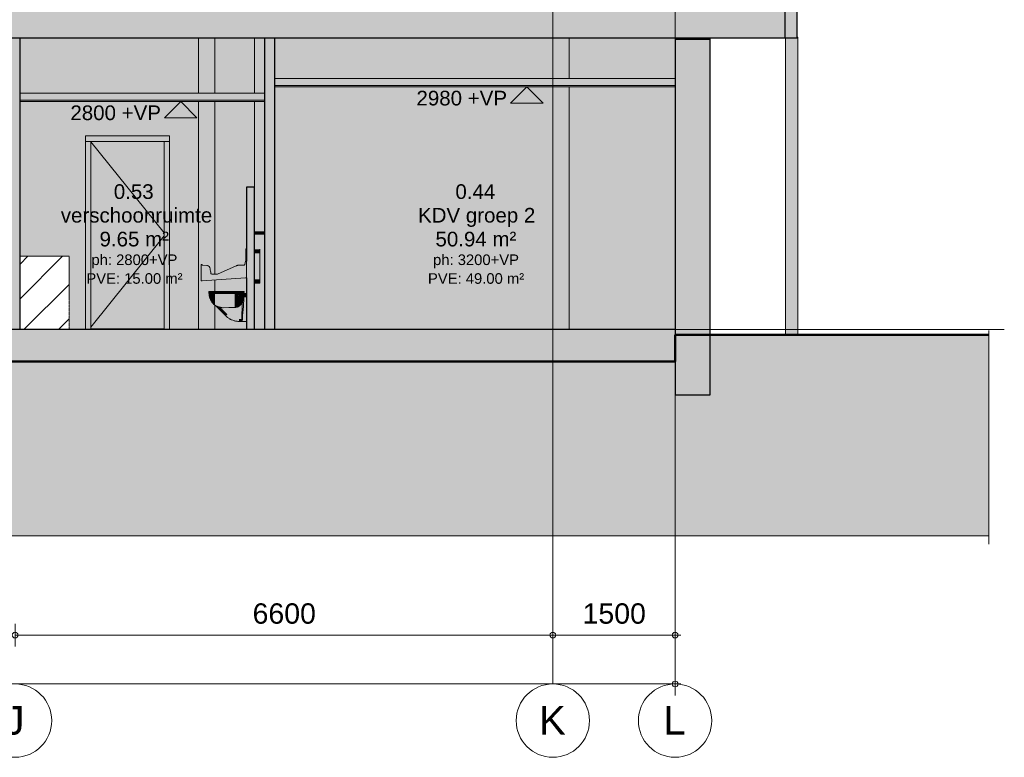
# Model space of a CAD drawing. Header units: millimetres. Extents: x -85630 to 257083, y -5697 to 14715.
# Tile 63 of 93: x 82139 to 94223, y -5250 to 3804. Entities that reach past the tile are written whole.
import ezdxf

# ---------------------------------------------------------------- set-up
doc = ezdxf.new("R2010")
doc.units = ezdxf.units.MM
for name, pattern in [('HAZ_hartlijn', [8, 5, -1, 1, -1]), ('Hidden', [7.14375, 4.7625, -2.38125]), ('THO_hhidden', [2.5, 1.5, -1]), ('THO_stramienlijn', [20, 17, -1.5, 0, -1.5])]:
    doc.linetypes.add(name, pattern=pattern)
for name, color, linetype, lineweight in [('A-ANNO-DIMS', 7, 'Continuous', 13), ('A-ANNO-DIMS-100', 7, 'Continuous', 13), ('A-AREA-IDEN', 7, 'Continuous', 13), ('A-CLNG', 7, 'Continuous', 13), ('A-CLNG-PATT', 7, 'Continuous', 13), ('A-DETL-GENF', 7, 'Continuous', 13), ('A-DOOR', 7, 'Continuous', 13), ('A-FLOR', 7, 'Continuous', 18), ('A-FLOR-LEVL', 7, 'Continuous', 13), ('A-GENM', 7, 'Continuous', 13), ('A-WALL-PATT', 7, 'Continuous', 25), ('C-TOPO', 7, 'Continuous', 13), ('C-TOPO-PATT', 7, 'Continuous', 50), ('G-ANNO-DIMS', 7, 'Continuous', 13), ('I-WALL', 7, 'Continuous', 18), ('P-SANR-FIXT', 7, 'Continuous', 13), ('S-COLS', 7, 'Continuous', 13), ('S-GRID', 7, 'Continuous', 13), ('S-GRID-IDEN', 7, 'Continuous', 13)]:
    doc.layers.add(name, color=color, linetype=linetype, lineweight=lineweight)
doc.layers.add('A-AREA', color=1, linetype='Continuous', lineweight=13, true_color=0xff0000)
doc.layers.add('A-DETL', color=7, linetype='Continuous', lineweight=13, true_color=0x00a600)
doc.styles.add('Arial', font='arial.ttf', dxfattribs={"height": 250})
doc.styles.add('Arial_1', font='arial.ttf', dxfattribs={"height": 180})
doc.styles.add('Arial_2', font='arial.ttf', dxfattribs={"height": 350})
doc.styles.add('Arial_3', font='arial.ttf', dxfattribs={"height": 130})
doc.dimstyles.new('THO_25_-_transparant', dxfattribs={"dimscale": 304.8, "dimtxt": 0.836827, "dimasz": 0.229659, "dimexe": 0.459318, "dimexo": 0.0625, "dimgap": 0.213255, "dimtad": 1, "dimdec": 3, "dimlfac": 304.8, "dimrnd": 0.001, "dimdsep": 46, "dimtxsty": 'Arial', "dimblk1": 'DOTBLANK', "dimblk2": 'DOTBLANK', "dimsah": 1, "dimcen": 0.09, "dimdle": 0.229659, "dimazin": 0, "dimtfac": 1, "dimtdec": 4, "dimtix": 1, "dimtmove": 0, "dimatfit": 3, "dimfxl": 0.001507, "dimfxlon": 1, "dimtvp": 1, "dimtolj": 1, "dimtzin": 0, "dimarcsym": 2})

# ---------------------------------------------------------------- blocks, each defined once
blk = doc.blocks.new('NLRS_74_PF_UN_wandtoilet combinatie compleet hoog _950x2400_ 0l8atrse_gen_bcb - wandtoilet combinatie compleet hoog _950x2400_-1942810-02 doorsnede CC _plotview_')
at = {"layer": 'P-SANR-FIXT', "true_color": 0x959499}
blk.add_hatch(color=252, dxfattribs=at).paths.add_polyline_path([(33085, 1170), (33162, 1170), (33162, 1200), (33040, 1200), (33040, 1170)])
at = {"layer": 'P-SANR-FIXT', "true_color": 0xe8e8e8}
for points in [[(32939, 980), (32940, 980), (32939, 990), (32933, 989), (32933, 980)], [(32940, 841), (32939, 980), (32933, 980), (32933, 841), (32939, 841)], [(32932, 841), (32933, 841), (32933, 949), (32931, 949), (32931, 841)]]:
    blk.add_hatch(color=254, dxfattribs=at).paths.add_polyline_path(points)
at = {"layer": 'P-SANR-FIXT', "true_color": 0xfafafa}
for points in [[(33102, 937), (33102, 987), (33040, 986), (33040, 937), (33085, 937)], [(33085, 618), (33102, 618), (33102, 937), (33040, 937), (33040, 618)], [(33102, 568), (33102, 618), (33040, 618), (33040, 568), (33085, 568)], [(32573, 454), (32573, 454), (32573, 467), (32480, 467), (32480, 454), (32536, 454)], [(32573, 442), (32573, 442), (32573, 454), (32480, 454), (32480, 442), (32536, 442)], [(32537, 314), (32536, 441), (32480, 441), (32485, 407), (32493, 383), (32499, 367), (32517, 338), (32532, 320)], [(32552, 301), (32552, 441), (32537, 441), (32537, 314), (32551, 302)], [(32655, 269), (32655, 441), (32552, 441), (32552, 301), (32560, 294), (32573, 288), (32590, 281), (32610, 275), (32621, 272), (32646, 269)], [(32646, 454), (32655, 454), (32655, 467), (32573, 467), (32573, 454), (32613, 454)], [(32655, 442), (32655, 454), (32573, 454), (32573, 442), (32646, 442)], [(32655, 454), (32699, 454), (32699, 467), (32655, 467)], [(32655, 442), (32699, 442), (32699, 454), (32655, 454)], [(32655, 269), (32797, 272), (32797, 441), (32655, 441), (32655, 270)], [(32721, 454), (32742, 454), (32742, 467), (32699, 467), (32699, 454), (32719, 454)], [(32699, 442), (32742, 442), (32742, 454), (32699, 454)], [(32866, 454), (32903, 454), (32903, 467), (32742, 467), (32742, 454), (32792, 454)], [(32792, 442), (32851, 442), (32851, 454), (32742, 454), (32742, 442)], [(32797, 351), (32807, 351), (32807, 441), (32797, 441), (32797, 365)], [(32837, 351), (32840, 379), (32842, 415), (32843, 441), (32807, 441), (32807, 351), (32829, 351)], [(32840, 351), (32905, 351), (32909, 396), (32940, 396), (32939, 441), (32843, 441), (32842, 410), (32839, 373), (32837, 351)], [(32890, 442), (32890, 454), (32851, 454), (32851, 442), (32889, 442)], [(32884, 101), (32886, 101), (32896, 207), (32907, 373), (32905, 351), (32893, 351), (32889, 331), (32886, 321), (32889, 321), (32884, 115), (32883, 101)], [(32939, 101), (32940, 101), (32939, 396), (32909, 396), (32903, 296), (32891, 158), (32886, 101), (32913, 101)], [(32903, 454), (32911, 454), (32910, 467), (32903, 467)], [(32686, 168), (32706, 188), (32621, 272), (32600, 278), (32576, 287), (32562, 293), (32684, 171)], [(32706, 188), (32789, 272), (32638, 270), (32621, 272), (32686, 207)], [(32849, 128), (32849, 287), (32837, 281), (32818, 275), (32811, 273), (32789, 272), (32706, 188), (32736, 163), (32771, 144), (32809, 132)], [(32797, 272), (32811, 273), (32825, 276), (32837, 281), (32849, 287), (32866, 301), (32876, 312), (32876, 351), (32797, 351), (32797, 272)], [(32866, 128), (32885, 128), (32889, 321), (32882, 321), (32876, 312), (32863, 298), (32849, 286), (32849, 128)], [(32876, 312), (32882, 321), (32886, 321), (32892, 349), (32892, 351), (32876, 351), (32876, 321)], [(32849, 101), (32849, 128), (32809, 132), (32771, 144), (32736, 163), (32706, 188), (32686, 168), (32727, 137), (32753, 122), (32763, 118), (32809, 105), (32829, 103)], [(32849, 101), (32881, 101), (32881, 104), (32884, 111), (32885, 128), (32849, 128), (32849, 102)]]:
    blk.add_hatch(color=7, dxfattribs=at).paths.add_polyline_path(points)
at = {"layer": 'P-SANR-FIXT'}
for p, q in [((33162, 1200), (33040, 1200)), ((33040, 1170), (33162, 1170)), ((32940, 990), (32933, 990)), ((32933, 990), (32933, 980)), ((32933, 990), (32933, 990)), ((32933, 841), (32933, 980)), ((33102, 937), (33102, 987)), ((32931, 949), (32931, 841)), ((32933, 949), (32931, 949)), ((33102, 937), (33102, 618)), ((33102, 568), (33102, 618)), ((33040, 568), (33102, 568)), ((32573, 467), (32480, 467)), ((32480, 467), (32480, 454)), ((32573, 454), (32480, 454)), ((32480, 454), (32480, 442)), ((32480, 454), (32573, 454)), ((32480, 442), (32573, 442)), ((32537, 441), (32480, 441)), ((32552, 441), (32537, 441)), ((32655, 441), (32552, 441)), ((32655, 467), (32573, 467)), ((32573, 467), (32573, 454)), ((32655, 454), (32573, 454)), ((32573, 454), (32573, 442)), ((32573, 454), (32655, 454)), ((32573, 442), (32655, 442)), ((32655, 467), (32699, 467)), ((32655, 454), (32699, 454)), ((32699, 454), (32655, 454)), ((32699, 442), (32655, 442)), ((32655, 441), (32797, 441)), ((32742, 467), (32699, 467)), ((32742, 454), (32699, 454)), ((32699, 454), (32742, 454)), ((32699, 442), (32742, 442)), ((32742, 467), (32903, 467)), ((32742, 454), (32851, 454)), ((32903, 454), (32742, 454)), ((32851, 442), (32742, 442)), ((32797, 441), (32807, 441)), ((32843, 441), (32807, 441)), ((32843, 441), (32940, 441)), ((32851, 442), (32890, 442)), ((32890, 442), (32890, 454)), ((32911, 467), (32903, 467)), ((32903, 454), (32911, 454)), ((32911, 454), (32911, 467)), ((32911, 467), (32911, 467)), ((32911, 454), (32911, 454)), ((32560, 294), (32686, 168)), ((32807, 351), (32797, 351)), ((32807, 351), (32837, 351)), ((32905, 351), (32837, 351)), ((32882, 321), (32889, 321)), ((32885, 128), (32889, 321)), ((32849, 101), (32881, 101)), ((32881, 103), (32881, 101)), ((32881, 103), (32881, 101)), ((32886, 101), (32881, 101)), ((32940, 101), (32886, 101))]:
    blk.add_line(p, q, dxfattribs=at)
at = {"layer": 'P-SANR-FIXT', "flags": 128}
for points in [[(32537, 314), (32531, 320), (32526, 326), (32521, 332), (32516, 338), (32512, 345), (32508, 351), (32504, 358), (32500, 365), (32497, 372), (32494, 380), (32491, 387), (32488, 395), (32486, 402), (32484, 410), (32483, 418), (32482, 426), (32481, 433), (32480, 441)], [(32552, 300), (32547, 304), (32541, 309), (32537, 314)], [(32562, 293), (32557, 296), (32552, 300)], [(32655, 269), (32723, 270), (32789, 272)], [(32686, 168), (32693, 162), (32700, 156), (32707, 150), (32714, 145), (32722, 139), (32729, 134), (32737, 130), (32746, 125), (32754, 121), (32762, 118), (32771, 115), (32780, 112), (32788, 109), (32797, 107), (32806, 105), (32815, 103), (32825, 102), (32834, 101), (32843, 101), (32849, 101)], [(32881, 104), (32883, 107), (32884, 111), (32884, 116), (32885, 122), (32885, 128)], [(32881, 103), (32881, 103), (32881, 104)]]:
    blk.add_lwpolyline(points, dxfattribs=at)
at = {"layer": 'P-SANR-FIXT'}
for centre, major_axis, start_param in [((32559, 831), (0, 1717), 4.273032), ((32873, 441), (0, 178), 4.180639)]:
    blk.add_ellipse(centre, major_axis=major_axis, ratio=0.210781, start_param=start_param, end_param=4.456067, dxfattribs=at)
for points, knots in [([(32560, 294), (32560, 294), (32560, 294), (32561, 294), (32562, 294), (32563, 293), (32563, 293), (32564, 293), (32564, 293), (32565, 293), (32566, 292), (32567, 291), (32569, 290), (32570, 289), (32571, 289), (32572, 289), (32572, 289), (32573, 288), (32574, 288), (32576, 287), (32578, 286), (32581, 284), (32585, 283), (32592, 280), (32600, 278), (32610, 275), (32617, 273), (32621, 272)], [-1, -1, -1, -1, -0.964286, -0.928571, -0.892857, -0.875, -0.866071, -0.857143, -0.848214, -0.839286, -0.821429, -0.785714, -0.75, -0.732143, -0.723214, -0.714286, -0.705357, -0.696429, -0.678571, -0.642857, -0.607143, -0.571429, -0.5, -0.428571, -0.285714, -0.142857, 0, 0, 0, 0]), ([(32797, 272), (32806, 272), (32820, 274), (32837, 281), (32845, 285), (32849, 287)], [0, 0, 0, 0, 0.5, 0.75, 1, 1, 1, 1]), ([(32886, 321), (32887, 324), (32889, 330), (32891, 339), (32892, 347), (32893, 351)], [-1, -1, -1, -1, -0.85, -0.7, -0.5407708, -0.5407708, -0.5407708, -0.5407708])]:
    blk.add_open_spline(points, degree=3, knots=knots, dxfattribs=at)
for points in [[(32621, 272), (32627, 271), (32638, 269), (32650, 269), (32655, 269)], [(32789, 272), (32791, 272), (32793, 272), (32796, 272), (32797, 272)], [(32849, 287), (32854, 291), (32864, 298), (32872, 307), (32876, 312)], [(32876, 312), (32877, 313), (32879, 316), (32881, 319), (32882, 321)]]:
    blk.add_open_spline(points, degree=3, dxfattribs=at)
blk = doc.blocks.new('NLRS_74_PF_UN_wandtoilet combinatie compleet hoog _950x2400_ 0l8atrse_gen_bcb - wandtoilet combinatie compleet hoog _950x2400_-V88-02 doorsnede CC _plotview_')
at = {"layer": 'P-SANR-FIXT'}
for p, q in [((32940, 990), (32933, 990)), ((32933, 990), (32933, 990)), ((32933, 990), (32933, 990)), ((32911, 454), (32911, 467)), ((32911, 467), (32911, 467)), ((32911, 467), (32911, 467)), ((32911, 454), (32911, 454)), ((32911, 454), (32911, 454))]:
    blk.add_line(p, q, dxfattribs=at)
at = {"layer": 'P-SANR-FIXT', "flags": 128}
for points in [[(32537, 314), (32531, 320), (32526, 326), (32521, 332), (32516, 338), (32512, 345), (32508, 351), (32504, 358), (32500, 365), (32497, 372), (32494, 380), (32491, 387), (32488, 395), (32486, 402), (32484, 410), (32483, 418), (32482, 426), (32481, 433), (32480, 441)], [(32552, 300), (32547, 304), (32541, 309), (32537, 314)], [(32562, 293), (32557, 296), (32552, 300)], [(32686, 168), (32693, 162), (32700, 156), (32707, 150), (32714, 145), (32722, 139), (32729, 134), (32737, 130), (32746, 125), (32754, 121), (32762, 118), (32771, 115), (32780, 112), (32788, 109), (32797, 107), (32806, 105), (32815, 103), (32825, 102), (32834, 101), (32843, 101), (32849, 101)]]:
    blk.add_lwpolyline(points, dxfattribs=at)
blk = doc.blocks.new('NLRS_01_GM_WPB_dummy placeholder_gen_tho - verschoonmeubel 3000x600x900-2012411-02 doorsnede CC _plotview_')
at = {"layer": 'A-GENM', "true_color": 0x808080}
h = blk.add_hatch(dxfattribs=at)
h.set_pattern_fill('FP_10', color=8, style=0, pattern_type=2)
h.set_pattern_definition([(45, (13806.53, -500), (-212.132, 212.132), [])])
h.paths.add_polyline_path([(30162, 0), (30762, 0), (30762, 900), (30162, 900), (30162, 68)])
at = {"layer": 'A-GENM', "linetype": 'THO_hhidden'}
for p, q in [((30762, 900), (30162, 900)), ((30162, 900), (30162, 0)), ((30762, 0), (30762, 900)), ((30162, 0), (30762, 0))]:
    blk.add_line(p, q, dxfattribs=at)
blk = doc.blocks.new('NLRS_28_SCO_UN_koker_gen_bcb - K200_200_12_5-V89-02 doorsnede CC _plotview_')
at = {"layer": 'S-COLS', "linetype": 'Hidden', "true_color": 0x7186a5}
blk.add_hatch(color=252, dxfattribs=at).paths.add_polyline_path([(38200, 3560), (38400, 3560), (38400, 3580), (38200, 3580)])
at = {"layer": 'S-COLS'}
for p, q in [((38200, 3580), (38200, 3560)), ((38400, 3560), (38400, 3580))]:
    blk.add_line(p, q, dxfattribs=at)
blk = doc.blocks.new('NLRS_32_DO_WB_binnen deurkozijn hout_gen_tho - 930x2315 enkel_ rechtsdraaiend-1905092-02 doorsnede CC _plotview_')
at = {"layer": 'A-DOOR', "true_color": 0x7f7f7f}
blk.add_hatch(color=8, dxfattribs=at).paths.add_polyline_path([(29350, 0), (29579, 0), (29579, 10), (28679, 10), (28679, 0)])
blk = doc.blocks.new('NLRS_32_DO_WPB_binnen deurkozijn hout_gen_tho - enkele deur_ rechtsdraaiend-1905093-02 doorsnede CC _plotview_')
at = {"layer": 'A-DOOR', "true_color": 0xfafafa}
for points in [[(28612, 2310), (29646, 2310), (29646, 2377), (28612, 2377)], [(28612, 0), (28679, 0), (28679, 2310), (28612, 2310), (28612, 68)], [(29646, 0), (29646, 2310), (29579, 2310), (29579, 0)]]:
    blk.add_hatch(color=7, dxfattribs=at).paths.add_polyline_path(points)
at = {"layer": 'A-DOOR'}
for p, q in [((29646, 2310), (28612, 2310)), ((28679, 2310), (28612, 2310)), ((28679, 2310), (28679, 0)), ((29579, 0), (29579, 2310)), ((29646, 2310), (29579, 2310))]:
    blk.add_line(p, q, dxfattribs=at)
blk = doc.blocks.new('NLRS_32_DO_UN_deur_gen_tho - dichte deur_ rechtsdraaiend-1905095-02 doorsnede CC _plotview_')
at = {"layer": 'A-GENM', "true_color": 0xfafafa}
blk.add_hatch(color=7, dxfattribs=at).paths.add_polyline_path([(29350, 10), (29579, 10), (29579, 2310), (28679, 2310), (28679, 10)])
at = {"layer": 'A-GENM'}
for p, q in [((28679, 2306), (29579, 1186)), ((28679, 2306), (29579, 1186)), ((29579, 1149), (28679, 29)), ((29579, 1149), (28679, 29)), ((28679, 10), (29579, 10))]:
    blk.add_line(p, q, dxfattribs=at)
blk = doc.blocks.new('NLRS_74_PF_UN_av_geb_bcb - 300 Varicor active 187_6 cm wit-1976409-02 doorsnede CC _plotview_')
at = {"layer": 'P-SANR-FIXT', "true_color": 0xfafafa}
for points in [[(32386, 600), (32398, 600), (32941, 637), (32940, 841), (32929, 841), (32917, 795), (32914, 792), (32910, 791), (32854, 791), (32832, 789), (32812, 782), (32585, 680), (32512, 680), (32507, 683), (32504, 687), (32503, 690), (32498, 719), (32492, 757), (32487, 766), (32481, 774), (32473, 780), (32464, 784), (32454, 786), (32398, 791), (32398, 794), (32393, 800), (32390, 800), (32389, 799), (32386, 794), (32386, 623)], [(32461, 785), (32461, 785), (32460, 785)]]:
    blk.add_hatch(color=7, dxfattribs=at).paths.add_polyline_path(points)
at = {"layer": 'P-SANR-FIXT'}
for p, q in [((32386, 600), (32386, 794)), ((32398, 794), (32398, 791)), ((32398, 791), (32454, 786)), ((32585, 680), (32812, 782)), ((32854, 791), (32910, 791)), ((32919, 799), (32929, 841)), ((32930, 841), (32940, 841)), ((32941, 840), (32941, 637)), ((32929, 637), (32398, 600)), ((32515, 680), (32585, 680)), ((32941, 637), (32929, 637)), ((32398, 600), (32386, 600))]:
    blk.add_line(p, q, dxfattribs=at)
for centre, radius, start, end in [((32392, 794), 6, 0, 180), ((32392, 794), 6, 120, 180), ((32392, 794), 6, 0, 60), ((32450, 742), 44, 6.8, 85.1717), ((32450, 742), 44, 73.9887, 75.753), ((32450, 742), 44, 73.9887, 75.753), ((32450, 742), 44, 61.9624, 66.4793), ((32450, 742), 44, 61.9624, 66.4793), ((32450, 742), 44, 48.1718, 52.8385), ((32450, 742), 44, 48.1718, 52.8385), ((32450, 742), 44, 34.3812, 39.027), ((32450, 742), 44, 34.3812, 39.027), ((32450, 742), 44, 20.5906, 24.7039), ((32450, 742), 44, 20.5906, 24.7039), ((33204, 832), 715, 186.8, 191.519), ((32854, 689), 102, 90, 114.2348), ((32910, 801), 10, 270, 346.5724), ((32930, 840), 1, 90, 166.5724), ((32940, 840), 1, 0, 90), ((32515, 692), 12, 191.519, 270)]:
    blk.add_arc(centre, radius, start, end, dxfattribs=at)
for points in [[(32461, 785), (32460, 785), (32457, 786), (32455, 786), (32454, 786)], [(32454, 786), (32455, 786), (32457, 786), (32460, 785), (32461, 785)]]:
    blk.add_open_spline(points, degree=3, dxfattribs=at)
for points, knots in [([(32812, 782), (32814, 783), (32817, 784), (32822, 786), (32827, 787), (32831, 789), (32834, 789), (32836, 789), (32836, 790), (32836, 790)], [0, 0, 0, 0, 0.142857, 0.285714, 0.428571, 0.571429, 0.785714, 0.892857, 1, 1, 1, 1]), ([(32836, 790), (32836, 790), (32836, 789), (32834, 789), (32831, 788), (32826, 787), (32820, 785), (32815, 783), (32812, 782)], [0, 0, 0, 0, 0.142857, 0.285714, 0.428571, 0.571429, 0.785714, 1, 1, 1, 1])]:
    blk.add_open_spline(points, degree=3, knots=knots, dxfattribs=at)
blk = doc.blocks.new('NLRS_28_SCO_UN_houten kolom rond_gen_bcb - rond 150-2413770-02 doorsnede CC _plotview_')
at = {"layer": 'S-COLS', "true_color": 0xe8c753}
for points in [[(39622, -63), (39664, -63), (39664, 3580), (39557, 3580), (39557, -63), (39622, -63)], [(39664, -63), (39707, -63), (39707, 3590), (39700, 3590), (39700, 3580), (39664, 3580), (39664, 68)]]:
    blk.add_hatch(color=53, dxfattribs=at).paths.add_polyline_path(points)
at = {"layer": 'S-COLS'}
for p, q in [((39557, 3580), (39557, -63)), ((39701, 3590), (39707, 3590)), ((39707, -63), (39707, 3590))]:
    blk.add_line(p, q, dxfattribs=at)
blk = doc.blocks.new('NLRS_33_GM_WPB_vloeropening schacht rechthoek_gen_tho - 125x125-2338696-02 doorsnede CC _plotview_')
at = {"layer": 'A-GENM', "true_color": 0xc8fac8}
h = blk.add_hatch(color=254, dxfattribs=at)
h.paths.add_polyline_path([(33085, 0), (33162, 0), (33162, 1170), (33040, 1170), (33040, 987), (33102, 987), (33102, 568), (33040, 568), (33040, 0)])
h.paths.add_polyline_path([(33159, 1200), (33162, 1200), (33162, 2800), (33037, 2800), (33037, 1750), (33040, 1750), (33040, 1200), (33085, 1200)])
h.paths.add_polyline_path([(33159, 2900), (33162, 2900), (33162, 3580), (33037, 3580), (33037, 2900)])
h.paths.add_polyline_path([(33037, 3990), (33162, 3990), (33162, 6970), (33037, 6970), (33037, 4505)])
h.paths.add_polyline_path([(33037, 7070), (33162, 7070), (33162, 7570), (33037, 7570)])
at = {"layer": 'A-GENM'}
for p, q in [((33037, 7570), (33037, 7070)), ((33162, 7570), (33162, 7070)), ((33037, 6970), (33037, 3990)), ((33162, 6970), (33162, 3990)), ((33037, 3580), (33037, 2900)), ((33037, 2800), (33037, 1750))]:
    blk.add_line(p, q, dxfattribs=at)
blk = doc.blocks.new('NLRS_28_SCO_UN_koker_gen_bcb - K200_200_12_5-2419765-02 doorsnede CC _plotview_')
at = {"layer": 'S-COLS', "linetype": 'Hidden', "true_color": 0x7186a5}
h = blk.add_hatch(color=252, dxfattribs=at)
h.paths.add_polyline_path([(36900, 0), (36900, 2980), (36700, 2980), (36700, 0)])
h.paths.add_polyline_path([(36900, 3080), (36900, 3580), (36700, 3580), (36700, 3080)])
at = {"layer": 'S-COLS'}
for p, q in [((36700, 3080), (36700, 3580)), ((36900, 3080), (36900, 3580)), ((36700, 0), (36700, 2980)), ((36900, 0), (36900, 2980))]:
    blk.add_line(p, q, dxfattribs=at)
blk = doc.blocks.new('NLRS_28_SCO_UN_koker_gen_bcb - K200_200_12_5-V114-02 doorsnede CC _plotview_')
at = {"layer": 'S-COLS', "linetype": 'Hidden', "true_color": 0x7186a5}
h = blk.add_hatch(color=252, dxfattribs=at)
h.paths.add_polyline_path([(32550, 0), (32550, 302), (32547, 304), (32532, 320), (32510, 348), (32495, 378), (32489, 395), (32483, 415), (32481, 431), (32480, 441), (32480, 442), (32480, 467), (32550, 467), (32550, 611), (32386, 600), (32386, 794), (32390, 800), (32393, 800), (32395, 799), (32398, 794), (32398, 791), (32464, 784), (32477, 777), (32481, 774), (32487, 766), (32492, 757), (32494, 748), (32499, 710), (32504, 687), (32507, 683), (32512, 680), (32515, 680), (32550, 680), (32550, 2800), (32350, 2800), (32350, 0)])
h.paths.add_polyline_path([(32350, 2900), (32550, 2900), (32550, 3580), (32350, 3580), (32350, 3396)])
at = {"layer": 'S-COLS'}
for p, q in [((32350, 2900), (32350, 3580)), ((32550, 2900), (32550, 3580)), ((32350, 0), (32350, 2800)), ((32550, 680), (32550, 2800)), ((32550, 467), (32550, 611)), ((32550, 0), (32550, 302))]:
    blk.add_line(p, q, dxfattribs=at)
blk = doc.blocks.new('NLRS_01_DI_UN_afbreeklijn_gen_tho - afbreeklijn-2412068-02 doorsnede CC _plotview_')
at = {"layer": 'A-DETL-GENF', "linetype": 'HAZ_hartlijn', "lineweight": 18}
blk.add_line((42050, -2533), (4950, -2533), dxfattribs=at)
blk = doc.blocks.new('NLRS_01_DI_UN_afbreeklijn_gen_tho - afbreeklijn-2412084-02 doorsnede CC _plotview_')
at = {"layer": 'A-DETL-GENF', "linetype": 'HAZ_hartlijn', "lineweight": 18}
blk.add_line((42050, -13), (42050, -2633), dxfattribs=at)
blk = doc.blocks.new('Grid - Stramienbol 9_0mm-3500-02 doorsnede CC _plotview_')
at = {"layer": 'S-GRID-IDEN'}
blk.add_circle((10000, -4800), 450, dxfattribs=at)
blk = doc.blocks.new('DIMBLOCK42-02 doorsnede CC _plotview_')
at = {"layer": 'A-ANNO-DIMS-100'}
for p, q in [((61982, -4350), (61982, -4210)), ((90182, -4350), (90182, -4210)), ((90252, -4350), (61912, -4350)), ((61982, -4350), (61982, -4490)), ((90182, -4350), (90182, -4490))]:
    blk.add_line(p, q, dxfattribs=at)
for centre in [(61982, -4350), (90182, -4350)]:
    blk.add_circle(centre, 35, dxfattribs=at)
at = {"layer": 'A-ANNO-DIMS-100', "color": 0, "insert": (75601, -3960), "char_height": 250, "width": 1153.68, "attachment_point": 1, "line_spacing_factor": 0.941778, "style": 'Arial'}
blk.add_mtext('28200', dxfattribs=at)
blk = doc.blocks.new('_DotBlank')
at = {"color": 0, "linetype": 'ByBlock', "lineweight": -2}
blk.add_line((-0.5, 0), (-1, 0), dxfattribs=at)
blk.add_circle((0, 0), 0.5, dxfattribs=at)
blk = doc.blocks.new('DIMBLOCK43-02 doorsnede CC _plotview_')
at = {"layer": 'A-ANNO-DIMS-100'}
for p, q in [((88682, -3750), (88682, -3610)), ((90182, -3750), (90182, -3610)), ((90252, -3750), (88682, -3750)), ((88682, -3750), (88682, -3890)), ((90182, -3750), (90182, -3890))]:
    blk.add_line(p, q, dxfattribs=at)
for centre in [(88682, -3750), (90182, -3750)]:
    blk.add_circle(centre, 35, dxfattribs=at)
at = {"layer": 'A-ANNO-DIMS-100', "color": 0, "insert": (89047, -3360), "char_height": 250, "width": 922.94, "attachment_point": 1, "line_spacing_factor": 0.941778, "style": 'Arial'}
blk.add_mtext('1500', dxfattribs=at)
blk = doc.blocks.new('DIMBLOCK44-02 doorsnede CC _plotview_')
at = {"layer": 'A-ANNO-DIMS-100'}
for p, q in [((82082, -3750), (82082, -3610)), ((88682, -3750), (88682, -3610)), ((88682, -3750), (82082, -3750)), ((82082, -3750), (82082, -3890)), ((88682, -3750), (88682, -3890))]:
    blk.add_line(p, q, dxfattribs=at)
for centre in [(82082, -3750), (88682, -3750)]:
    blk.add_circle(centre, 35, dxfattribs=at)
at = {"layer": 'A-ANNO-DIMS-100', "color": 0, "insert": (84997, -3360), "char_height": 250, "width": 922.94, "attachment_point": 1, "line_spacing_factor": 0.941778, "style": 'Arial'}
blk.add_mtext('6600', dxfattribs=at)
blk = doc.blocks.new('Spot Elevations - arrow below 13mm-1358115-02 doorsnede CC _plotview_')
at = {"layer": 'G-ANNO-DIMS'}
for p, q in [((17541, 2600), (17741, 2800)), ((17541, 2800), (17941, 2800)), ((17741, 2800), (17941, 2600)), ((17941, 2600), (17541, 2600))]:
    blk.add_line(p, q, dxfattribs=at)

msp = doc.modelspace()

# ---------------------------------------------------------------- hatches: boundary and pattern name
at = {"layer": 'A-CLNG', "true_color": 0xebebeb}
for points in [[(90181.9591144, 2980), (90181.9591144, 2995), (85269.4593045, 2995), (85269.4593045, 2980), (90121.598733, 2980)], [(85144.4593045, 2800), (85144.4593045, 2815), (82144.4593045, 2815), (82144.4593045, 2800), (85140.6557741, 2800)]]:
    msp.add_hatch(color=7, dxfattribs=at).paths.add_polyline_path(points)
at = {"layer": 'A-CLNG-PATT', "true_color": 0xc8ffff}
for points in [[(90181.9591144, 2995), (90181.9591144, 3080), (85269.4593045, 3080), (85269.4593045, 2995), (90121.598733, 2995)], [(82144.4593045, 2815), (85144.4593045, 2815), (85144.4593045, 2900), (82144.4593045, 2900), (82144.4593045, 2841.0682648)]]:
    msp.add_hatch(color=7, dxfattribs=at).paths.add_polyline_path(points)
at = {"layer": 'A-FLOR', "true_color": 0x7f7f7f}
h = msp.add_hatch(color=8, dxfattribs=at)
h.paths.add_polyline_path([(80745.7061045, 3580), (91531.9591144, 3580), (91531.9591144, 3990), (80019.4593045, 3990), (80019.4593045, 3580), (80159.7128152, 3580)])
h.paths.add_polyline_path([(60821.9342689, 3580), (72144.4593045, 3580), (72144.4593045, 3990), (60631.9591144, 3990), (60631.9591144, 3580)])
msp.add_hatch(color=8, dxfattribs=at).paths.add_polyline_path([(90181.9591144, -390), (90181.9591144, 0), (61981.9592437, 0), (61981.9592437, -390), (90121.598733, -390)])
at = {"layer": 'A-WALL-PATT', "lineweight": 18, "true_color": 0x808080}
for points in [[(91586.5819562, 3580), (91681.9591144, 3580), (91681.9591144, 4660), (91531.9591144, 4660), (91531.9591144, 3580)], [(90611.9591144, -800), (90611.9591144, 3560), (90181.9591144, 3560), (90181.9591144, -800)]]:
    msp.add_hatch(color=8, dxfattribs=at).paths.add_polyline_path(points)
at = {"layer": 'A-WALL-PATT', "lineweight": 18, "true_color": 0xafafaf}
for points in [[(82064.1910053, 0), (82144.4593045, 0), (82144.4593045, 3580), (82019.4593045, 3580), (82019.4593045, 0)], [(85269.4593045, 0), (85269.4593045, 3580), (85144.4593045, 3580), (85144.4593045, 0)], [(85021.9593045, 0), (85021.9593045, 1750), (84921.9593045, 1750), (84921.9593045, 0), (84994.1574518, 0)]]:
    msp.add_hatch(color=253, dxfattribs=at).paths.add_polyline_path(points)
at = {"layer": 'A-WALL-PATT', "true_color": 0xf0f0f0}
h = msp.add_hatch(color=7, dxfattribs=at)
h.paths.add_polyline_path([(82744.4593045, 0), (82944.4593045, 0), (82944.4593045, 2377), (83978.4593045, 2377), (83978.4593045, 0), (84331.9594946, 0), (84331.9594946, 2800), (82144.4593045, 2800), (82144.4593045, 900), (82744.4593045, 900), (82744.4593045, 68.4508577)])
h.paths.add_polyline_path([(84531.9594946, 0), (84921.9593045, 0), (84920.9128383, 101), (84821.4677351, 101.912363), (84785.325451, 105.5645823), (84753.1938339, 114.990767), (84742.7139227, 118.5077075), (84708.608286, 136.5197492), (84700.3977073, 141.8565676), (84662.5233631, 173.9386296), (84534.2289226, 301.178111), (84531.9594946, 301.178111), (84531.9594946, 68.4508577)])
h.paths.add_polyline_path([(88949.6121544, 0), (90181.9590536, 0), (90181.9590536, 2980), (88881.9594946, 2980), (88881.9594946, 0)])
h.paths.add_polyline_path([(88681.9594946, 0), (88681.9594946, 2980), (85269.4593045, 2980), (85269.4593045, 0), (88363.6188651, 0)])
h.paths.add_polyline_path([(84873.1602724, 441), (84921.9593045, 441), (84920.9128383, 636.5228334), (84893.8056872, 635.3702257), (84531.9594946, 610.4207225), (84531.9594946, 467), (84892.7080173, 467), (84891.9554617, 454.4980469), (84871.9612576, 454.4980469), (84871.9612576, 442), (84871.9612576, 441)])
h.paths.add_polyline_path([(84554.6624848, 679.9736755), (84567.0778951, 679.9736755), (84805.4593045, 786.4409626), (84817.9593045, 789.192764), (84839.802226, 791.0882073), (84895.9055702, 792.0641675), (84899.3734153, 794.8015486), (84901.3232996, 798.7660355), (84912.2715543, 841.3175388), (84913.4167173, 841.3175388), (84913.4167173, 949), (84914.6341574, 949), (84914.6341574, 989.6592583), (84921.9593045, 989.6592583), (84921.9593045, 1750), (85019.4593045, 1750), (85019.4593045, 2800), (84531.9594946, 2800), (84531.9594946, 679.9736755)])
h.paths.add_polyline_path([(82144.4593045, 2900), (84331.9594946, 2900), (84331.9594946, 3580), (82144.4593045, 3580), (82144.4593045, 3395.5917462)])
h.paths.add_polyline_path([(84539.7169936, 2900), (85019.4593045, 2900), (85019.4593045, 3580), (84531.9594946, 3580), (84531.9594946, 2900)])
h.paths.add_polyline_path([(90121.598733, 3080), (90181.9590536, 3080), (90181.9590536, 3579.9999557), (88881.9594946, 3580), (88881.9594946, 3080), (89975.1004106, 3080)])
h.paths.add_polyline_path([(88363.6188651, 3080), (88681.9594946, 3080), (88681.9594946, 3580), (85269.4593045, 3580), (85269.4593045, 3080), (87777.6255758, 3080)])
at = {"layer": 'C-TOPO-PATT', "lineweight": 13, "true_color": 0xc0c0c0}
msp.add_hatch(color=9, dxfattribs=at).paths.add_polyline_path([(75471.7665009, -2533), (94031.9593045, -2533), (94031.9593045, -63), (90181.9591144, -63), (90181.9591144, -390), (61981.9592437, -390), (61981.9592437, -63), (56931.9593045, -63), (56931.9593045, -2533), (73127.7933438, -2533)])

# ---------------------------------------------------------------- linework, layer by layer
at = {"layer": 'A-AREA'}
msp.add_line((90613.4332374, 0), (91681.9572422, 0), dxfattribs=at)
at = {"layer": 'A-CLNG'}
for p, q in [((90181.9591144, 3080), (85269.4593045, 3080)), ((90181.9591144, 2995), (85269.4593045, 2995)), ((85269.4593045, 2980), (90181.9591144, 2980)), ((85144.4593045, 2900), (82144.4593045, 2900)), ((85144.4593045, 2815), (82144.4593045, 2815)), ((82144.4593045, 2800), (85144.4593045, 2800))]:
    msp.add_line(p, q, dxfattribs=at)
at = {"layer": 'A-DETL', "color": 7, "linetype": 'THO_hhidden'}
for p, q in [((91531.9572422, 0), (90612.3256854, 0)), ((90613.4332374, 0), (91681.9572422, 0)), ((91540.135189, 0), (90613.4332374, 0))]:
    msp.add_line(p, q, dxfattribs=at)
at = {"layer": 'A-FLOR', "lineweight": 25}
for p, q in [((91531.9591144, 3580), (91531.9591144, 3990)), ((80144.4593045, 3580), (91531.9591144, 3580)), ((90181.9591144, 0), (61981.9592437, 0))]:
    msp.add_line(p, q, dxfattribs=at)
at = {"layer": 'A-FLOR-LEVL', "color": 5, "linetype": 'THO_stramienlijn', "true_color": 0x0000ff}
msp.add_line((56923.9501016, 0), (94222.7404671, 0), dxfattribs=at)
at = {"layer": 'C-TOPO', "lineweight": 50}
for p, q in [((94031.9593045, -63), (90181.9591144, -63)), ((90181.9591144, -63), (90181.9591144, -390)), ((90181.9591144, -390), (61981.9592437, -390))]:
    msp.add_line(p, q, dxfattribs=at)
at = {"layer": 'I-WALL', "lineweight": 25}
for p, q in [((91681.9591144, 3580), (91681.9591144, 4660)), ((82144.4593045, 0), (82144.4593045, 3580)), ((85144.4593045, 3580), (85144.4593045, 0)), ((85269.4593045, 0), (85269.4593045, 3580)), ((90611.9591144, 3560), (90181.9591144, 3560)), ((90181.9591144, 3560), (90181.9591144, -800)), ((90611.9591144, -800), (90611.9591144, 3560)), ((91531.9591144, 3580), (91681.9591144, 3580)), ((85021.9593045, 1750), (84921.9593045, 1750)), ((84921.9593045, 1750), (84921.9593045, 841.3175388)), ((85021.9593045, 0), (85021.9593045, 1750)), ((84921.9593045, 636.5228334), (84921.9593045, 0)), ((90181.9591144, -800), (90611.9591144, -800))]:
    msp.add_line(p, q, dxfattribs=at)
at = {"layer": 'I-WALL'}
for p, q in [((90611.9591144, 3560), (90611.9591144, 3580)), ((82944.4593045, 0), (82944.4593045, 2377)), ((82944.4593045, 2377), (83978.4593045, 2377)), ((83978.4593045, 2377), (83978.4593045, 0))]:
    msp.add_line(p, q, dxfattribs=at)
at = {"layer": 'S-GRID', "color": 5, "linetype": 'THO_stramienlijn', "true_color": 0x0000ff}
for p, q in [((88681.9593045, -4350), (88681.9593045, 13370)), ((90181.9591144, -4350), (90181.9591144, 13370))]:
    msp.add_line(p, q, dxfattribs=at)

# ---------------------------------------------------------------- block references
at = {"layer": 'A-DETL-GENF', "linetype": 'HAZ_hartlijn', "lineweight": 18}
for name in ['NLRS_01_DI_UN_afbreeklijn_gen_tho - afbreeklijn-2412084-02 doorsnede CC _plotview_', 'NLRS_01_DI_UN_afbreeklijn_gen_tho - afbreeklijn-2412068-02 doorsnede CC _plotview_']:
    msp.add_blockref(name, (51981.9593045, 0), dxfattribs=at)
at = {"layer": 'A-DOOR'}
msp.add_blockref('NLRS_32_DO_WPB_binnen deurkozijn hout_gen_tho - enkele deur_ rechtsdraaiend-1905093-02 doorsnede CC _plotview_', (54331.9593045, 0), dxfattribs=at)
at = {"layer": 'A-DOOR', "color": 8, "true_color": 0x7f7f7f}
msp.add_blockref('NLRS_32_DO_WB_binnen deurkozijn hout_gen_tho - 930x2315 enkel_ rechtsdraaiend-1905092-02 doorsnede CC _plotview_', (54331.9593045, 0), dxfattribs=at)
at = {"layer": 'A-GENM'}
for name, p in [('NLRS_33_GM_WPB_vloeropening schacht rechthoek_gen_tho - 125x125-2338696-02 doorsnede CC _plotview_', (51981.9593045, 0)), ('NLRS_32_DO_UN_deur_gen_tho - dichte deur_ rechtsdraaiend-1905095-02 doorsnede CC _plotview_', (54331.9593045, 0))]:
    msp.add_blockref(name, p, dxfattribs=at)
at = {"layer": 'A-GENM', "linetype": 'THO_hhidden'}
msp.add_blockref('NLRS_01_GM_WPB_dummy placeholder_gen_tho - verschoonmeubel 3000x600x900-2012411-02 doorsnede CC _plotview_', (51981.9593045, 0), dxfattribs=at)
at = {"layer": 'G-ANNO-DIMS'}
for p in [(70621.1009999, 180), (66373.7522951, 0)]:
    msp.add_blockref('Spot Elevations - arrow below 13mm-1358115-02 doorsnede CC _plotview_', p, dxfattribs=at)
at = {"layer": 'P-SANR-FIXT'}
for name in ['NLRS_74_PF_UN_wandtoilet combinatie compleet hoog _950x2400_ 0l8atrse_gen_bcb - wandtoilet combinatie compleet hoog _950x2400_-1942810-02 doorsnede CC _plotview_', 'NLRS_74_PF_UN_wandtoilet combinatie compleet hoog _950x2400_ 0l8atrse_gen_bcb - wandtoilet combinatie compleet hoog _950x2400_-V88-02 doorsnede CC _plotview_', 'NLRS_74_PF_UN_av_geb_bcb - 300 Varicor active 187_6 cm wit-1976409-02 doorsnede CC _plotview_']:
    msp.add_blockref(name, (51981.9593045, 0), dxfattribs=at)
at = {"layer": 'S-COLS', "linetype": 'Hidden'}
for name in ['NLRS_28_SCO_UN_koker_gen_bcb - K200_200_12_5-V114-02 doorsnede CC _plotview_', 'NLRS_28_SCO_UN_koker_gen_bcb - K200_200_12_5-2419765-02 doorsnede CC _plotview_', 'NLRS_28_SCO_UN_koker_gen_bcb - K200_200_12_5-V89-02 doorsnede CC _plotview_']:
    msp.add_blockref(name, (51981.9593045, 0), dxfattribs=at)
at = {"layer": 'S-COLS'}
msp.add_blockref('NLRS_28_SCO_UN_houten kolom rond_gen_bcb - rond 150-2413770-02 doorsnede CC _plotview_', (51981.9593045, 0), dxfattribs=at)
at = {"layer": 'S-GRID-IDEN'}
for p in [(72081.9593045, 0), (78681.9593045, 0), (80181.9591144, 0)]:
    msp.add_blockref('Grid - Stramienbol 9_0mm-3500-02 doorsnede CC _plotview_', p, dxfattribs=at)

# ---------------------------------------------------------------- texts
at = {"layer": 'A-AREA-IDEN', "attachment_point": 1}
for s, insert, char_height, width, style in [('0.53', (83293.6123334, 1783.7301988), 180, 585.231875, 'Arial_1'), ('0.44', (87486.1122384, 1783.7301988), 180, 585.231875, 'Arial_1'), ('verschoonruimte', (82643.1937262, 1493.612268), 180, 2172.573125, 'Arial_1'), ('KDV groep 2', (87027.1936311, 1493.612268), 180, 1707.594375, 'Arial_1'), ('9.65 m²', (83118.6123334, 1200.8599015), 180, 1010.12625, 'Arial_1'), ('50.94 m²', (87241.6122384, 1200.8599015), 180, 1178.480625, 'Arial_1'), ('ph: 2800+VP', (83019.1123334, 922.2118023), 130, 1250.6325, 'Arial_3'), ('ph: 3200+VP', (87211.6122384, 922.2118023), 130, 1250.6325, 'Arial_3'), ('PVE: 15.00 m²', (82956.6123334, 692.2118023), 130, 1402.953125, 'Arial_3'), ('PVE: 49.00 m²', (87149.1122384, 692.2118023), 130, 1402.953125, 'Arial_3')]:
    msp.add_mtext(s, dxfattribs=dict(at, insert=insert, char_height=char_height, width=width, style=style))
at = {"layer": 'G-ANNO-DIMS', "char_height": 180, "width": 1328.794312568, "attachment_point": 1, "line_spacing_factor": 0.941778, "style": 'Arial_1'}
for s, insert in [('2980 +VP', (87008.2718917, 2931.1479684)), ('2800 +VP', (82760.9231868, 2751.1479684))]:
    msp.add_mtext(s, dxfattribs=dict(at, insert=insert))
at = {"layer": 'S-GRID-IDEN', "char_height": 350, "attachment_point": 1, "style": 'Arial_2'}
for s, insert, width in [('J', (81952.837235, -4621.2566012), 304.64125), ('K', (88513.337235, -4621.2566012), 400.84375), ('L', (90039.3370449, -4621.2566012), 336.70875)]:
    msp.add_mtext(s, dxfattribs=dict(at, insert=insert, width=width))

# ---------------------------------------------------------------- dimensions: what is measured, and where the dimension line sits
at = {"layer": 'A-ANNO-DIMS'}
for base, p1, p2, override, picture, middle in [((82081.9593045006, -3750.0000000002), (88681.9593045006, -3890.0000000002), (82081.9593045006, -3890.0000000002), {"dimpost": '<>', "dimfxl": 6600}, 'DIMBLOCK44-02 doorsnede CC _plotview_', (85381.9593045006, -3557.3567523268)), ((88681.9593045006, -3750.0000000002), (90181.9591143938, -3890.0000000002), (88681.9593045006, -3890.0000000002), {"dimpost": '<>', "dimfxl": 1499.99981}, 'DIMBLOCK43-02 doorsnede CC _plotview_', (89431.9592094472, -3557.3567523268)), ((61981.9593045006, -4350.0000000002), (90181.9591143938, -4490.0000000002), (61981.9593045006, -4490.0000000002), {"dimpost": '<>', "dimfxl": 28199.99981}, 'DIMBLOCK42-02 doorsnede CC _plotview_', (76081.9592094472, -4157.2714862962))]:
    dim = msp.add_linear_dim(base=base, p1=p1, p2=p2, dimstyle='THO_25_-_transparant', override=override, dxfattribs=at)
    dim.commit()
    dim.dimension.update_dxf_attribs({"geometry": picture, "text_midpoint": middle})

doc.saveas('drawing.dxf')
